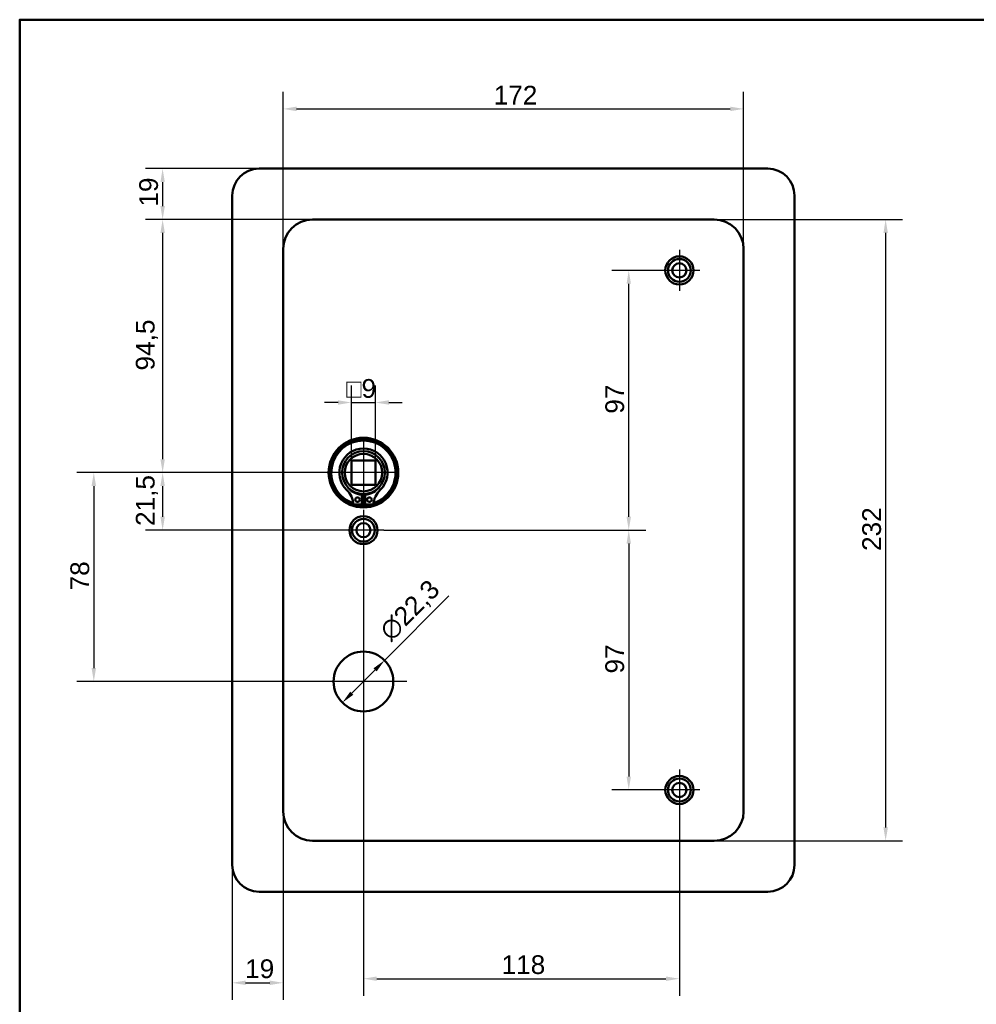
# Model space of a CAD drawing. Header units: millimetres. Extents: x 20 to 833, y 20 to 574.
# Tile 2 of 4: x 20 to 377, y 206 to 574. Entities that reach past the tile are written whole.
import ezdxf

# ---------------------------------------------------------------- set-up
doc = ezdxf.new("R2010")
doc.units = ezdxf.units.MM
doc.header["$LTSCALE"] = 2
for name, color, linetype, lineweight in [('Bemaßungen(DIN)', 7, 'Continuous', 25), ('Mittelpunktmarkierung(DIN)', 7, 'Continuous', 25), ('Sichtbare Kanten(DIN)', 7, 'Continuous', 50), ('Skizziergeometrie(DIN)', 7, 'Continuous', 50)]:
    doc.layers.add(name, color=color, linetype=linetype, lineweight=lineweight)
doc.styles.add('STANDARD-DIN~0', font='arial.ttf')
doc.dimstyles.new('CAD-LAN', dxfattribs={"dimscale": 2, "dimtxt": 3.5, "dimasz": 2.5, "dimexe": 3.175, "dimexo": 0, "dimgap": 0.8, "dimtad": 1, "dimrnd": 1e-08, "dimtxsty": 'STANDARD-DIN~0', "dimcen": 0.09, "dimdle": 10, "dimclrd": 250, "dimclre": 250, "dimclrt": 250, "dimadec": 0, "dimazin": 2, "dimtfac": 1, "dimtmove": 0, "dimatfit": 3, "dimfxl": 1, "dimtolj": 1, "dimtzin": 0, "dimlwd": 25, "dimlwe": 25, "dimarcsym": 0})

# ---------------------------------------------------------------- blocks, each defined once
blk = doc.blocks.new('Ränder Standardrahmen')
at = {"layer": 'Skizziergeometrie(DIN)', "flags": 128}
blk.add_lwpolyline([(10, 10), (10, 287), (410, 287), (410, 10), (10, 10)], dxfattribs=at)
blk = doc.blocks.new('*D8')
at = {"layer": 'Bemaßungen(DIN)', "color": 250, "linetype": 'Continuous', "lineweight": 25, "true_color": 0x3f3f3f, "transparency": 16777216}
for p, q in [((129.39, 499.38), (67.04, 499.38)), ((73.39, 494.38), (73.39, 409.88)), ((148.39, 404.88), (67.04, 404.88))]:
    blk.add_line(p, q, dxfattribs=at)
at = {"layer": 'Bemaßungen(DIN)', "color": 250, "linetype": 'Continuous', "true_color": 0x3f3f3f, "transparency": 16777216}
for points in [[(72.56, 494.38), (74.22, 494.38), (73.39, 499.38)], [(72.56, 409.88), (74.22, 409.88), (73.39, 404.88)]]:
    blk.add_solid(points, dxfattribs=at)
at = {"layer": 'Defpoints', "color": 0, "linetype": 'Continuous', "transparency": 16777216}
for p in [(129.39, 499.38), (73.39, 404.88), (148.39, 404.88)]:
    blk.add_point(p, dxfattribs=at)
at = {"layer": 'Bemaßungen(DIN)', "color": 250, "linetype": 'Continuous', "lineweight": 25, "true_color": 0x3f3f3f, "transparency": 16777216, "insert": (63.38, 443.01), "char_height": 7, "attachment_point": 1, "rotation": 90, "style": 'STANDARD-DIN~0'}
blk.add_mtext('\\A1;94,5', dxfattribs=at)
blk = doc.blocks.new('*D9')
at = {"layer": 'Bemaßungen(DIN)', "color": 250, "linetype": 'Continuous', "lineweight": 25, "true_color": 0x3f3f3f, "transparency": 16777216}
for p, q in [((148.39, 404.88), (67.04, 404.88)), ((73.39, 399.88), (73.39, 388.38)), ((148.39, 383.38), (67.04, 383.38))]:
    blk.add_line(p, q, dxfattribs=at)
at = {"layer": 'Bemaßungen(DIN)', "color": 250, "linetype": 'Continuous', "true_color": 0x3f3f3f, "transparency": 16777216}
for points in [[(72.56, 399.88), (74.22, 399.88), (73.39, 404.88)], [(72.56, 388.38), (74.22, 388.38), (73.39, 383.38)]]:
    blk.add_solid(points, dxfattribs=at)
at = {"layer": 'Defpoints', "color": 0, "linetype": 'Continuous', "transparency": 16777216}
for p in [(148.39, 404.88), (73.39, 383.38), (148.39, 383.38)]:
    blk.add_point(p, dxfattribs=at)
at = {"layer": 'Bemaßungen(DIN)', "color": 250, "linetype": 'Continuous', "lineweight": 25, "true_color": 0x3f3f3f, "transparency": 16777216, "insert": (63.38, 384.95), "char_height": 7, "attachment_point": 1, "rotation": 90, "style": 'STANDARD-DIN~0'}
blk.add_mtext('\\A1;21,5', dxfattribs=at)
blk = doc.blocks.new('*D10')
at = {"layer": 'Bemaßungen(DIN)', "color": 250, "linetype": 'Continuous', "lineweight": 25, "true_color": 0x3f3f3f, "transparency": 16777216}
for p, q in [((148.39, 404.88), (41.33, 404.88)), ((47.68, 399.88), (47.68, 331.88)), ((132.24, 326.88), (41.33, 326.88))]:
    blk.add_line(p, q, dxfattribs=at)
at = {"layer": 'Bemaßungen(DIN)', "color": 250, "linetype": 'Continuous', "true_color": 0x3f3f3f, "transparency": 16777216}
for points in [[(46.85, 399.88), (48.52, 399.88), (47.68, 404.88)], [(46.85, 331.88), (48.52, 331.88), (47.68, 326.88)]]:
    blk.add_solid(points, dxfattribs=at)
at = {"layer": 'Defpoints', "color": 0, "linetype": 'Continuous', "transparency": 16777216}
for p in [(148.39, 404.88), (47.68, 326.88), (132.24, 326.88)]:
    blk.add_point(p, dxfattribs=at)
at = {"layer": 'Bemaßungen(DIN)', "color": 250, "linetype": 'Continuous', "lineweight": 25, "true_color": 0x3f3f3f, "transparency": 16777216, "insert": (38.94, 360.89), "char_height": 7, "attachment_point": 1, "rotation": 90, "style": 'STANDARD-DIN~0'}
blk.add_mtext('\\A1;78', dxfattribs=at)
blk = doc.blocks.new('*D11')
at = {"layer": 'Bemaßungen(DIN)', "color": 250, "linetype": 'Continuous', "lineweight": 25, "true_color": 0x3f3f3f, "transparency": 16777216}
for p, q in [((109.39, 518.38), (67.04, 518.38)), ((73.39, 513.38), (73.39, 504.38)), ((129.39, 499.38), (67.04, 499.38))]:
    blk.add_line(p, q, dxfattribs=at)
at = {"layer": 'Bemaßungen(DIN)', "color": 250, "linetype": 'Continuous', "true_color": 0x3f3f3f, "transparency": 16777216}
for points in [[(72.56, 513.38), (74.22, 513.38), (73.39, 518.38)], [(72.56, 504.38), (74.22, 504.38), (73.39, 499.38)]]:
    blk.add_solid(points, dxfattribs=at)
at = {"layer": 'Defpoints', "color": 0, "linetype": 'Continuous', "transparency": 16777216}
for p in [(109.39, 518.38), (73.39, 499.38), (129.39, 499.38)]:
    blk.add_point(p, dxfattribs=at)
at = {"layer": 'Bemaßungen(DIN)', "color": 250, "linetype": 'Continuous', "lineweight": 25, "true_color": 0x3f3f3f, "transparency": 16777216, "insert": (64.64, 504.19), "char_height": 7, "attachment_point": 1, "rotation": 90, "style": 'STANDARD-DIN~0'}
blk.add_mtext('\\A1;19', dxfattribs=at)
blk = doc.blocks.new('*D12')
at = {"layer": 'Bemaßungen(DIN)', "color": 250, "linetype": 'Continuous', "lineweight": 25, "true_color": 0x3f3f3f, "transparency": 16777216}
for p, q in [((118.39, 278.38), (118.39, 208.03)), ((99.39, 258.38), (99.39, 208.03)), ((104.39, 214.38), (113.39, 214.38))]:
    blk.add_line(p, q, dxfattribs=at)
at = {"layer": 'Bemaßungen(DIN)', "color": 250, "linetype": 'Continuous', "true_color": 0x3f3f3f, "transparency": 16777216}
for points in [[(104.39, 215.21), (104.39, 213.55), (99.39, 214.38)], [(113.39, 215.21), (113.39, 213.55), (118.39, 214.38)]]:
    blk.add_solid(points, dxfattribs=at)
at = {"layer": 'Defpoints', "color": 0, "linetype": 'Continuous', "transparency": 16777216}
for p in [(118.39, 278.38), (99.39, 258.38), (118.39, 214.38)]:
    blk.add_point(p, dxfattribs=at)
at = {"layer": 'Bemaßungen(DIN)', "color": 250, "linetype": 'Continuous', "lineweight": 25, "true_color": 0x3f3f3f, "transparency": 16777216, "insert": (104.2, 223.13), "char_height": 7, "attachment_point": 1, "style": 'STANDARD-DIN~0'}
blk.add_mtext('\\A1;19', dxfattribs=at)
blk = doc.blocks.new('*D13')
at = {"layer": 'Bemaßungen(DIN)', "color": 250, "linetype": 'Continuous', "lineweight": 25, "true_color": 0x3f3f3f, "transparency": 16777216}
for p, q in [((148.39, 375.73), (148.39, 209.56)), ((266.39, 278.73), (266.39, 209.56)), ((153.39, 215.91), (261.39, 215.91))]:
    blk.add_line(p, q, dxfattribs=at)
at = {"layer": 'Bemaßungen(DIN)', "color": 250, "linetype": 'Continuous', "true_color": 0x3f3f3f, "transparency": 16777216}
for points in [[(153.39, 216.74), (153.39, 215.08), (148.39, 215.91)], [(261.39, 216.74), (261.39, 215.08), (266.39, 215.91)]]:
    blk.add_solid(points, dxfattribs=at)
at = {"layer": 'Defpoints', "color": 0, "linetype": 'Continuous', "transparency": 16777216}
for p in [(148.39, 375.73), (266.39, 278.73), (266.39, 215.91)]:
    blk.add_point(p, dxfattribs=at)
at = {"layer": 'Bemaßungen(DIN)', "color": 250, "linetype": 'Continuous', "lineweight": 25, "true_color": 0x3f3f3f, "transparency": 16777216, "insert": (199.98, 224.66), "char_height": 7, "attachment_point": 1, "style": 'STANDARD-DIN~0'}
blk.add_mtext('\\A1;118', dxfattribs=at)
blk = doc.blocks.new('*D14')
at = {"layer": 'Bemaßungen(DIN)', "color": 250, "linetype": 'Continuous', "lineweight": 25, "true_color": 0x3f3f3f, "transparency": 16777216}
for p, q in [((156.26, 334.77), (180.28, 358.84)), ((144.05, 322.53), (152.73, 331.23))]:
    blk.add_line(p, q, dxfattribs=at)
at = {"layer": 'Bemaßungen(DIN)', "color": 250, "linetype": 'Continuous', "true_color": 0x3f3f3f, "transparency": 16777216}
for points in [[(152.14, 331.82), (153.32, 330.65), (156.26, 334.77)], [(143.46, 323.11), (144.64, 321.94), (140.52, 318.99)]]:
    blk.add_solid(points, dxfattribs=at)
at = {"layer": 'Defpoints', "color": 0, "linetype": 'Continuous', "transparency": 16777216}
for p in [(156.26, 334.77), (140.52, 318.99)]:
    blk.add_point(p, dxfattribs=at)
at = {"layer": 'Bemaßungen(DIN)', "color": 250, "linetype": 'Continuous', "lineweight": 25, "true_color": 0x3f3f3f, "transparency": 16777216, "insert": (153.67, 346.68), "char_height": 7, "attachment_point": 1, "rotation": 45.0695, "style": 'STANDARD-DIN~0'}
blk.add_mtext('\\A1;∅22,3', dxfattribs=at)
blk = doc.blocks.new('*D15')
at = {"layer": 'Bemaßungen(DIN)', "color": 250, "linetype": 'Continuous', "lineweight": 25, "true_color": 0x3f3f3f, "transparency": 16777216}
for p, q in [((156.04, 383.38), (253.83, 383.38)), ((247.48, 378.38), (247.48, 291.38)), ((266.39, 286.38), (241.13, 286.38))]:
    blk.add_line(p, q, dxfattribs=at)
at = {"layer": 'Bemaßungen(DIN)', "color": 250, "linetype": 'Continuous', "true_color": 0x3f3f3f, "transparency": 16777216}
for points in [[(246.65, 378.38), (248.31, 378.38), (247.48, 383.38)], [(246.65, 291.38), (248.31, 291.38), (247.48, 286.38)]]:
    blk.add_solid(points, dxfattribs=at)
at = {"layer": 'Defpoints', "color": 0, "linetype": 'Continuous', "transparency": 16777216}
for p in [(156.04, 383.38), (247.48, 286.38), (266.39, 286.38)]:
    blk.add_point(p, dxfattribs=at)
at = {"layer": 'Bemaßungen(DIN)', "color": 250, "linetype": 'Continuous', "lineweight": 25, "true_color": 0x3f3f3f, "transparency": 16777216, "insert": (238.73, 329.87), "char_height": 7, "attachment_point": 1, "rotation": 90, "style": 'STANDARD-DIN~0'}
blk.add_mtext('\\A1;97', dxfattribs=at)
blk = doc.blocks.new('*D16')
at = {"layer": 'Bemaßungen(DIN)', "color": 250, "linetype": 'Continuous', "lineweight": 25, "true_color": 0x3f3f3f, "transparency": 16777216}
for p, q in [((266.39, 480.38), (241.13, 480.38)), ((247.48, 388.38), (247.48, 475.38)), ((156.04, 383.38), (253.83, 383.38))]:
    blk.add_line(p, q, dxfattribs=at)
at = {"layer": 'Bemaßungen(DIN)', "color": 250, "linetype": 'Continuous', "true_color": 0x3f3f3f, "transparency": 16777216}
for points in [[(246.65, 475.38), (248.31, 475.38), (247.48, 480.38)], [(246.65, 388.38), (248.31, 388.38), (247.48, 383.38)]]:
    blk.add_solid(points, dxfattribs=at)
at = {"layer": 'Defpoints', "color": 0, "linetype": 'Continuous', "transparency": 16777216}
for p in [(247.48, 480.38), (266.39, 480.38), (156.04, 383.38)]:
    blk.add_point(p, dxfattribs=at)
at = {"layer": 'Bemaßungen(DIN)', "color": 250, "linetype": 'Continuous', "lineweight": 25, "true_color": 0x3f3f3f, "transparency": 16777216, "insert": (238.73, 426.87), "char_height": 7, "attachment_point": 1, "rotation": 90, "style": 'STANDARD-DIN~0'}
blk.add_mtext('\\A1;97', dxfattribs=at)
blk = doc.blocks.new('*D19')
at = {"layer": 'Bemaßungen(DIN)', "color": 250, "linetype": 'Continuous', "lineweight": 25, "true_color": 0x3f3f3f, "transparency": 16777216}
for p, q in [((118.39, 488.38), (118.39, 547.04)), ((290.39, 488.38), (290.39, 547.04)), ((123.39, 540.69), (285.39, 540.69))]:
    blk.add_line(p, q, dxfattribs=at)
at = {"layer": 'Bemaßungen(DIN)', "color": 250, "linetype": 'Continuous', "true_color": 0x3f3f3f, "transparency": 16777216}
for points in [[(123.39, 541.53), (123.39, 539.86), (118.39, 540.69)], [(285.39, 541.53), (285.39, 539.86), (290.39, 540.69)]]:
    blk.add_solid(points, dxfattribs=at)
at = {"layer": 'Defpoints', "color": 0, "linetype": 'Continuous', "transparency": 16777216}
for p in [(290.39, 540.69), (118.39, 488.38), (290.39, 488.38)]:
    blk.add_point(p, dxfattribs=at)
at = {"layer": 'Bemaßungen(DIN)', "color": 250, "linetype": 'Continuous', "lineweight": 25, "true_color": 0x3f3f3f, "transparency": 16777216, "insert": (197.02, 549.32), "char_height": 7, "attachment_point": 1, "style": 'STANDARD-DIN~0'}
blk.add_mtext('\\A1;172', dxfattribs=at)
blk = doc.blocks.new('*D20')
at = {"layer": 'Bemaßungen(DIN)', "color": 250, "linetype": 'Continuous', "lineweight": 25, "true_color": 0x3f3f3f, "transparency": 16777216}
for p, q in [((279.39, 499.38), (349.78, 499.38)), ((343.43, 494.38), (343.43, 272.38)), ((279.39, 267.38), (349.78, 267.38))]:
    blk.add_line(p, q, dxfattribs=at)
at = {"layer": 'Bemaßungen(DIN)', "color": 250, "linetype": 'Continuous', "true_color": 0x3f3f3f, "transparency": 16777216}
for points in [[(342.6, 494.38), (344.27, 494.38), (343.43, 499.38)], [(342.6, 272.38), (344.27, 272.38), (343.43, 267.38)]]:
    blk.add_solid(points, dxfattribs=at)
at = {"layer": 'Defpoints', "color": 0, "linetype": 'Continuous', "transparency": 16777216}
for p in [(279.39, 499.38), (279.39, 267.38), (343.43, 267.38)]:
    blk.add_point(p, dxfattribs=at)
at = {"layer": 'Bemaßungen(DIN)', "color": 250, "linetype": 'Continuous', "lineweight": 25, "true_color": 0x3f3f3f, "transparency": 16777216, "insert": (334.68, 375.62), "char_height": 7, "attachment_point": 1, "rotation": 90, "style": 'STANDARD-DIN~0'}
blk.add_mtext('\\A1;232', dxfattribs=at)
blk = doc.blocks.new('*D27')
at = {"layer": 'Bemaßungen(DIN)', "color": 250, "linetype": 'Continuous', "lineweight": 25, "true_color": 0x3f3f3f, "transparency": 16777216}
for p, q in [((143.89, 409.38), (143.89, 437.41)), ((152.89, 409.38), (152.89, 437.41)), ((138.89, 431.06), (133.89, 431.06)), ((143.89, 431.06), (152.89, 431.06)), ((157.89, 431.06), (162.89, 431.06))]:
    blk.add_line(p, q, dxfattribs=at)
at = {"layer": 'Bemaßungen(DIN)', "color": 250, "linetype": 'Continuous', "true_color": 0x3f3f3f, "transparency": 16777216}
for points in [[(138.89, 431.9), (138.89, 430.23), (143.89, 431.06)], [(157.89, 431.9), (157.89, 430.23), (152.89, 431.06)]]:
    blk.add_solid(points, dxfattribs=at)
at = {"layer": 'Defpoints', "color": 0, "linetype": 'Continuous', "transparency": 16777216}
for p in [(152.89, 431.06), (143.89, 409.38), (152.89, 409.38)]:
    blk.add_point(p, dxfattribs=at)
at = {"layer": 'Bemaßungen(DIN)', "color": 250, "linetype": 'Continuous', "lineweight": 25, "true_color": 0x3f3f3f, "transparency": 16777216, "insert": (142.02, 439.81), "char_height": 7, "attachment_point": 1, "style": 'STANDARD-DIN~0'}
blk.add_mtext('\\A1;\\fAIGDT|b0|i0;\\H7.0000;o\\fArial|b0|i0;\\H7.0000;9', dxfattribs=at)

msp = doc.modelspace()

# ---------------------------------------------------------------- linework, layer by layer
at = {"layer": 'Mittelpunktmarkierung(DIN)', "linetype": 'Continuous'}
for p, q in [((266.39, 488.03), (266.39, 472.73)), ((274.04, 480.38), (258.74, 480.38)), ((148.39, 416.88), (148.39, 392.88)), ((160.39, 404.88), (136.39, 404.88)), ((148.39, 391.03), (148.39, 375.73)), ((156.04, 383.38), (140.74, 383.38)), ((148.39, 343.03), (148.39, 310.73)), ((164.54, 326.88), (132.24, 326.88)), ((266.39, 294.03), (266.39, 278.73)), ((274.04, 286.38), (258.74, 286.38))]:
    msp.add_line(p, q, dxfattribs=at)
at = {"layer": 'Sichtbare Kanten(DIN)'}
for p, q in [((109.39, 518.38), (299.39, 518.38)), ((99.39, 258.38), (99.39, 508.38)), ((309.39, 508.38), (309.39, 258.38)), ((279.39, 499.38), (129.39, 499.38)), ((118.39, 488.38), (118.39, 278.38)), ((290.39, 278.38), (290.39, 488.38)), ((143.89, 400.38), (143.89, 409.38)), ((143.89, 409.38), (152.89, 409.38)), ((152.89, 409.38), (152.89, 400.38)), ((152.89, 400.38), (143.89, 400.38)), ((147.774, 396.622), (147.774, 392.922)), ((149.007, 392.922), (149.007, 396.622)), ((147.774, 392.922), (144.75, 392.922)), ((152.031, 392.922), (149.007, 392.922)), ((129.39, 267.38), (279.39, 267.38)), ((299.39, 248.38), (109.39, 248.38))]:
    msp.add_line(p, q, dxfattribs=at)
for centre, radius in [((266.39, 480.38), 5.25), ((266.39, 480.38), 4.25), ((266.39, 480.38), 2.65), ((148.39, 404.88), 13), ((148.39, 404.88), 12.5), ((148.39, 404.88), 8), ((148.39, 404.88), 7), ((146.159, 394.772), 0.85), ((150.622, 394.772), 0.85), ((148.39, 383.38), 5.25), ((148.39, 383.38), 4.25), ((148.39, 383.38), 2.65), ((148.39, 326.88), 11.15), ((266.39, 286.38), 5.25), ((266.39, 286.38), 4.25), ((266.39, 286.38), 2.65)]:
    msp.add_circle(centre, radius, dxfattribs=at)
for centre, radius, start, end in [((109.39, 508.38), 10, 90, 180), ((299.39, 508.38), 10, 0, 90), ((129.39, 488.38), 11, 90, 180), ((279.39, 488.38), 11, 0, 90), ((148.39, 404.88), 12, 288.17213, 251.82787), ((148.39, 404.88), 9.017, 314.1409, 225.8591), ((136.067, 392.182), 8.678, 4.96705, 45.8591), ((148.39, 404.147), 7.55, 215.6871, 265.31499), ((148.39, 404.88), 8.2, 243.63056, 296.36944), ((148.39, 404.147), 7.55, 274.68501, 324.3129), ((160.713, 392.182), 8.678, 134.1409, 175.03295), ((148.39, 404.88), 9, 266.0711, 273.9289), ((148.39, 404.88), 12, 265.21102, 274.78898), ((129.39, 278.38), 11, 180, 270), ((279.39, 278.38), 11, 270, 0), ((109.39, 258.38), 10, 180, 270), ((299.39, 258.38), 10, 270, 0)]:
    msp.add_arc(centre, radius, start, end, dxfattribs=at)

# ---------------------------------------------------------------- block references
at = {"xscale": 2, "yscale": 2, "zscale": 2}
msp.add_blockref('Ränder Standardrahmen', (0, 0), dxfattribs=at)

# ---------------------------------------------------------------- dimensions: what is measured, and where the dimension line sits
at = {"layer": 'Bemaßungen(DIN)', "color": 250, "linetype": 'Continuous', "lineweight": 25, "true_color": 0x3f3f3f}
for base, p1, p2, angle, picture, middle in [((290.39, 540.694), (118.39, 488.38), (290.39, 488.38), 180, '*D19', (204.39, 540.694)), ((73.39, 499.38), (109.39, 518.38), (129.39, 499.38), 90, '*D11', (73.39, 508.88)), ((73.39, 404.88), (129.39, 499.38), (148.39, 404.88), 90, '*D8', (73.39, 452.13)), ((343.432, 267.38), (279.39, 499.38), (279.39, 267.38), 90, '*D20', (343.432, 383.38)), ((247.479, 480.38), (156.04, 383.38), (266.39, 480.38), 90, '*D16', (247.479, 431.88)), ((47.685, 326.88), (148.39, 404.88), (132.24, 326.88), 90, '*D10', (47.685, 365.88)), ((73.39, 383.38), (148.39, 404.88), (148.39, 383.38), 90, '*D9', (73.39, 394.13)), ((247.479, 286.38), (156.04, 383.38), (266.39, 286.38), 90, '*D15', (247.479, 334.88)), ((266.39, 215.91), (148.39, 375.73), (266.39, 278.73), 180, '*D13', (207.39, 215.91)), ((118.39, 214.38), (99.39, 258.38), (118.39, 278.38), 180, '*D12', (108.89, 214.38))]:
    dim = msp.add_linear_dim(base=base, p1=p1, p2=p2, angle=angle, dimstyle='CAD-LAN', override={"dimgap": 0.8, "dimdec": 2, "dimtol": 0, "dimlim": 0, "dimtp": 0, "dimtm": 0, "dimtdec": 2, "dimtofl": 0, "dimatfit": 1}, dxfattribs=at)
    dim.commit()
    dim.dimension.update_dxf_attribs({"geometry": picture, "text_midpoint": middle, "dimtype": 160})
dim = msp.add_linear_dim(base=(152.89, 431.063), p1=(143.89, 409.38), p2=(152.89, 409.38), angle=180, text='\\fAIGDT|b0|i0;\\H7.0000;o\\fArial|b0|i0;\\H7.0000;<>', dimstyle='CAD-LAN', override={"dimgap": 0.8, "dimdec": 2, "dimtol": 0, "dimlim": 0, "dimtp": 0, "dimtm": 0, "dimtdec": 2, "dimtofl": 1, "dimatfit": 1}, dxfattribs=at)
dim.commit()
dim.dimension.update_dxf_attribs({"geometry": '*D27', "text_midpoint": (148.39, 431.063), "dimtype": 160})
dim = msp.add_diameter_dim_2p(p1=(140.516, 318.986), p2=(156.265, 334.774), dimstyle='CAD-LAN', override={"dimgap": 0.8, "dimdec": 2, "dimlfac": 1, "dimtol": 0, "dimlim": 0, "dimtp": 0, "dimtm": 0, "dimtdec": 2, "dimatfit": 2}, dxfattribs=at)
dim.commit()
dim.dimension.update_dxf_attribs({"geometry": '*D14', "text_midpoint": (170.036, 348.579), "dimtype": 163})

doc.saveas('drawing.dxf')
